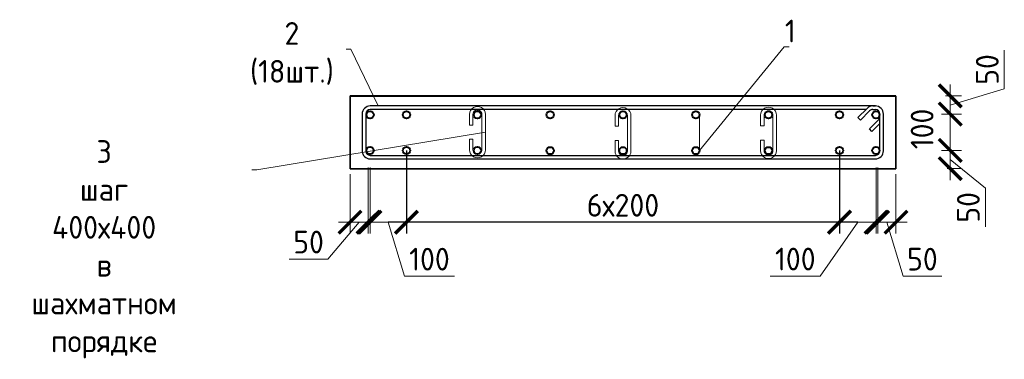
# Model space of a CAD drawing. Header units: millimetres. Extents: x 369815 to 1481759, y -423071 to -27917.
# Tile 200 of 256: x 602849 to 613671, y -318098 to -314360. Entities that reach past the tile are written whole.
import ezdxf
from ezdxf import colors
from ezdxf.entities.mleader import LeaderData, LeaderLine
from ezdxf.math import Vec2, Vec3

# ---------------------------------------------------------------- set-up
doc = ezdxf.new("R2010")
doc.units = ezdxf.units.MM
for name, color, linetype, lineweight in [('1 Стены', 3, 'Continuous', 30), ('Арм_шпильки', 143, 'Continuous', 18), ('Армирование', 3, 'Continuous', 40), ('подоснова', 151, 'Continuous', 5), ('размер', 1, 'Continuous', 25), ('РАЗМЕРЫ', 1, 'Continuous', 9)]:
    doc.layers.add(name, color=color, linetype=linetype, lineweight=lineweight)
doc.layers.add('Колонна_ бетон', color=7, linetype='Continuous', lineweight=50, true_color=0xb4b496)
doc.styles.add('GOST 2.304', font='CS_Gost2304.shx')
doc.styles.add('GOST-2.304_Type-B', font='GOST_Common.ttf')
doc.dimstyles.new('мой 25', dxfattribs={"dimscale": 100, "dimtxt": 2.5, "dimasz": 2.5, "dimexe": 1.25, "dimexo": 0.625, "dimtad": 1, "dimdec": 0, "dimlfac": 0.5, "dimtxsty": 'GOST-2.304_Type-B', "dimblk": 'ARCHTICK', "dimcen": 2.5, "dimdle": 1.25, "dimaunit": 1, "dimadec": 1, "dimazin": 2, "dimtfac": 1, "dimtdec": 0, "dimtmove": 1, "dimatfit": 3, "dimfxl": 6, "dimfxlon": 1, "dimtfill": 1, "dimlwd": -1, "dimlwe": -1, "dimarcsym": 0})
doc.dimstyles.new('СПДС', dxfattribs={"dimscale": 100, "dimtxt": 2.5, "dimasz": 2.5, "dimexe": 1.25, "dimexo": 0, "dimtad": 1, "dimdec": 0, "dimtxsty": 'GOST-2.304_Type-B', "dimblk": 'ARCHTICK', "dimcen": 2.5, "dimdle": 2, "dimadec": 0, "dimazin": 2, "dimtfac": 0.75, "dimtdec": 0, "dimtmove": 1, "dimatfit": 3, "dimfxl": 1, "dimtolj": 1, "dimarcsym": 1})

# ---------------------------------------------------------------- blocks, each defined once
blk = doc.blocks.new('_None')
blk = doc.blocks.new('_ArchTick')
at = {"color": 0, "linetype": 'ByBlock', "const_width": 0.15}
blk.add_lwpolyline([(-0.5, -0.5), (0.5, 0.5)], dxfattribs=at)
blk = doc.blocks.new('*D1502')
at = {"layer": 'DEFPOINTS', "color": 0, "transparency": 16777216}
for p in [(612480, -315200, -2880), (612280, -315399, -2880), (613077, -315399)]:
    blk.add_point(p, dxfattribs=at)
at = {"layer": 'РАЗМЕРЫ', "color": 0, "linetype": 'Continuous', "transparency": 16777216}
for p, q in [((613671, -315122), (613671, -314697)), ((613077, -315075), (613077, -315524)), ((613077, -315300), (613671, -315122)), ((613026, -315200), (613202, -315200)), ((612981, -315399), (613202, -315399))]:
    blk.add_line(p, q, dxfattribs=at)
at = {"layer": 'РАЗМЕРЫ', "color": 0, "transparency": 16777216, "xscale": 250, "yscale": 250, "zscale": 250}
for p, rotation in [((613077, -315200), 90), ((613077, -315399), 270)]:
    blk.add_blockref('_ArchTick', p, dxfattribs=dict(at, rotation=rotation))
at = {"layer": 'РАЗМЕРЫ', "color": 0, "transparency": 16777216, "insert": (613484, -314909), "char_height": 250, "attachment_point": 5, "rotation": 90, "style": 'GOST-2.304_Type-B', "bg_fill": 3, "box_fill_scale": 1.1, "bg_fill_color": 256, "bg_fill_true_color": 13158600, "bg_fill_transparency": 0}
blk.add_mtext('50', dxfattribs=at)
blk = doc.blocks.new('*D1503')
at = {"layer": 'DEFPOINTS', "color": 0, "transparency": 16777216}
for p in [(612280, -315800, -2880), (613077, -315800), (612982, -316000)]:
    blk.add_point(p, dxfattribs=at)
at = {"layer": 'РАЗМЕРЫ', "color": 0, "linetype": 'Continuous', "transparency": 16777216}
for p, q in [((613077, -316125), (613077, -315675)), ((612981, -315800), (613202, -315800)), ((613044, -316000), (613202, -316000)), ((613077, -315900), (613464, -316214)), ((613464, -316214), (613464, -316639))]:
    blk.add_line(p, q, dxfattribs=at)
at = {"layer": 'РАЗМЕРЫ', "color": 0, "transparency": 16777216, "xscale": 250, "yscale": 250, "zscale": 250}
for p, rotation in [((613077, -315800), 90), ((613077, -316000), 270)]:
    blk.add_blockref('_ArchTick', p, dxfattribs=dict(at, rotation=rotation))
at = {"layer": 'РАЗМЕРЫ', "color": 0, "transparency": 16777216, "insert": (613276, -316426), "char_height": 250, "attachment_point": 5, "rotation": 90, "style": 'GOST-2.304_Type-B', "bg_fill": 3, "box_fill_scale": 1.1, "bg_fill_color": 256, "bg_fill_true_color": 13158600, "bg_fill_transparency": 0}
blk.add_mtext('50', dxfattribs=at)
blk = doc.blocks.new('*D1504')
at = {"layer": 'DEFPOINTS', "color": 0, "transparency": 16777216}
for p in [(613077, -315399, 2880), (613077, -315399), (612947, -315800)]:
    blk.add_point(p, dxfattribs=at)
at = {"layer": 'РАЗМЕРЫ', "color": 0, "linetype": 'Continuous', "transparency": 16777216}
for p, q in [((613077, -315925), (613077, -315274)), ((613171, -315399), (613202, -315399)), ((613010, -315800), (613202, -315800))]:
    blk.add_line(p, q, dxfattribs=at)
at = {"layer": 'РАЗМЕРЫ', "color": 0, "transparency": 16777216, "xscale": 250, "yscale": 250, "zscale": 250}
for p, rotation in [((613077, -315399), 90), ((613077, -315800), 270)]:
    blk.add_blockref('_ArchTick', p, dxfattribs=dict(at, rotation=rotation))
at = {"layer": 'РАЗМЕРЫ', "color": 0, "transparency": 16777216, "insert": (612768, -315563), "char_height": 250, "attachment_point": 5, "rotation": 90, "style": 'GOST-2.304_Type-B', "bg_fill": 3, "box_fill_scale": 1.1, "bg_fill_color": 256, "bg_fill_true_color": 13158600, "bg_fill_transparency": 0}
blk.add_mtext('100', dxfattribs=at)
blk = doc.blocks.new('*D1505')
at = {"layer": 'DEFPOINTS', "color": 0, "transparency": 16777216}
for p in [(612280, -315800), (612480, -316000), (612480, -316589)]:
    blk.add_point(p, dxfattribs=at)
at = {"layer": 'РАЗМЕРЫ', "color": 0, "linetype": 'Continuous', "transparency": 16777216}
for p, q in [((612280, -315989), (612280, -316714)), ((612480, -316062), (612480, -316714)), ((612155, -316589), (612605, -316589)), ((612380, -316589), (612558, -317183)), ((612558, -317183), (612983, -317183))]:
    blk.add_line(p, q, dxfattribs=at)
at = {"layer": 'РАЗМЕРЫ', "color": 0, "transparency": 16777216, "xscale": 250, "yscale": 250, "zscale": 250, "rotation": 180}
blk.add_blockref('_ArchTick', (612280, -316589), dxfattribs=at)
at = {"layer": 'РАЗМЕРЫ', "color": 0, "transparency": 16777216, "xscale": 250, "yscale": 250, "zscale": 250}
blk.add_blockref('_ArchTick', (612480, -316589), dxfattribs=at)
at = {"layer": 'РАЗМЕРЫ', "color": 0, "transparency": 16777216, "insert": (612771, -316996), "char_height": 250, "attachment_point": 5, "style": 'GOST-2.304_Type-B', "bg_fill": 3, "box_fill_scale": 1.1, "bg_fill_color": 256, "bg_fill_true_color": 13158600, "bg_fill_transparency": 0}
blk.add_mtext('50', dxfattribs=at)
blk = doc.blocks.new('*D1506')
at = {"layer": 'DEFPOINTS', "color": 0, "transparency": 16777216}
for p in [(606680, -315800), (606480, -316000), (606480, -316589)]:
    blk.add_point(p, dxfattribs=at)
at = {"layer": 'РАЗМЕРЫ', "color": 0, "linetype": 'Continuous', "transparency": 16777216}
for p, q in [((606680, -315989), (606680, -316714)), ((606480, -316062), (606480, -316714)), ((606580, -316589), (606236, -316996)), ((606805, -316589), (606355, -316589)), ((606236, -316996), (605811, -316996))]:
    blk.add_line(p, q, dxfattribs=at)
at = {"layer": 'РАЗМЕРЫ', "color": 0, "transparency": 16777216, "xscale": 250, "yscale": 250, "zscale": 250, "rotation": 180}
blk.add_blockref('_ArchTick', (606480, -316589), dxfattribs=at)
at = {"layer": 'РАЗМЕРЫ', "color": 0, "transparency": 16777216, "xscale": 250, "yscale": 250, "zscale": 250}
blk.add_blockref('_ArchTick', (606680, -316589), dxfattribs=at)
at = {"layer": 'РАЗМЕРЫ', "color": 0, "transparency": 16777216, "insert": (606024, -316808), "char_height": 250, "attachment_point": 5, "style": 'GOST-2.304_Type-B', "bg_fill": 3, "box_fill_scale": 1.1, "bg_fill_color": 256, "bg_fill_true_color": 13158600, "bg_fill_transparency": 0}
blk.add_mtext('50', dxfattribs=at)
blk = doc.blocks.new('*D1507')
at = {"layer": 'DEFPOINTS', "color": 0, "transparency": 16777216}
for p in [(607100, -315801, 1440), (611860, -315801, 1440), (607100, -316590)]:
    blk.add_point(p, dxfattribs=at)
at = {"layer": 'размер', "color": 0, "lineweight": -2, "transparency": 16777216}
for p, q in [((607100, -315801), (607100, -316715)), ((611860, -315801), (611860, -316715)), ((612060, -316590), (606900, -316590))]:
    blk.add_line(p, q, dxfattribs=at)
at = {"layer": 'размер', "color": 0, "lineweight": -2, "transparency": 16777216, "xscale": 250, "yscale": 250, "zscale": 250, "rotation": 180}
blk.add_blockref('_ArchTick', (607100, -316590), dxfattribs=at)
at = {"layer": 'размер', "color": 0, "lineweight": -2, "transparency": 16777216, "xscale": 250, "yscale": 250, "zscale": 250}
blk.add_blockref('_ArchTick', (611860, -316590), dxfattribs=at)
at = {"layer": 'размер', "color": 0, "transparency": 16777216, "insert": (609480, -316403), "char_height": 250, "attachment_point": 5, "style": 'GOST-2.304_Type-B'}
blk.add_mtext('\\A1;6х200', dxfattribs=at)
blk = doc.blocks.new('*U126')
at = {"color": 0, "linetype": 'ByBlock', "lineweight": -2}
for p, q in [((114.7, 1437), (12.5, 1437)), ((114.7, 1427), (12.5, 1427)), ((53.8, 1397.9), (28.3, 1423.3)), ((38.8, 1427), (60.9, 1404.9)), ((-10, 1414.5), (-10, 12.5)), ((-10, 1407.5), (-10, 1414.5)), ((0, 1407.5), (0, 1414.5)), ((3.7, 1398.6), (29.1, 1373.2)), ((60.9, 1404.9), (53.8, 1397.9)), ((127.2, 12.5), (127.2, 1414.5)), ((137.2, 12.5), (137.2, 1414.5)), ((22, 1366.1), (-3.4, 1391.6)), ((0, 1388.2), (0, 12.5)), ((29.1, 1373.2), (22, 1366.1)), ((12.5, 0), (114.7, 0)), ((12.5, -10), (114.7, -10))]:
    blk.add_line(p, q, dxfattribs=at)
for centre, radius, start, end in [((12.5, 1414.5), 22.5, 90, 180), ((12.5, 1414.5), 12.5, 90, 180), ((19.5, 1414.5), 12.5, 45, 90), ((114.7, 1414.5), 22.5, 0, 90), ((114.7, 1414.5), 12.5, 0, 90), ((12.5, 1407.5), 22.5, 180, 225), ((12.5, 1407.5), 12.5, 180, 225), ((12.5, 12.5), 22.5, 180, 270), ((12.5, 12.5), 12.5, 180, 270), ((114.7, 12.5), 12.5, 270, 0), ((114.7, 12.5), 22.5, 270, 0)]:
    blk.add_arc(centre, radius, start, end, dxfattribs=at)
at = {"style": 'GOST 2.304', "oblique": 15, "flags": 9}
for tag, p in [('ДИАМЕТР', (-52.8, -63)), ('КЛАСС', (-53, -68.7)), ('ДЛИНА', (-52.5, -73.8)), ('ПОЗИЦИЯ', (-52.3, -58)), ('МАССА', (-52.3, -78.3))]:
    blk.add_attdef(tag, p, '', height=2.5, dxfattribs=at)
blk = doc.blocks.new('*U123')
for p, q in [((-8, 0), (-7.4, 4.7)), ((-7.4, 4.7), (-5.6, 9)), ((-5.6, 9), (-2.7, 12.7)), ((-2.7, 12.7), (1, 15.6)), ((1, 15.6), (5.3, 17.4)), ((5.3, 17.4), (10, 18)), ((34, 18), (10, 18)), ((10, 10), (34, 10)), ((34, 10), (34, 18)), ((66, 18), (90, 18)), ((66, 10), (66, 18)), ((90, 10), (66, 10)), ((94.7, 17.4), (90, 18)), ((99, 15.6), (94.7, 17.4)), ((102.7, 12.7), (99, 15.6)), ((105.6, 9), (102.7, 12.7)), ((107.4, 4.7), (105.6, 9)), ((108, 0), (107.4, 4.7)), ((107.4, -4.7), (108, 0)), ((-7.4, -4.7), (-8, 0)), ((-5.6, -9), (-7.4, -4.7)), ((-2.7, -12.7), (-5.6, -9)), ((1, -15.6), (-2.7, -12.7)), ((5.3, -17.4), (1, -15.6)), ((10, -18), (5.3, -17.4)), ((10, -18), (90, -18)), ((90, -18), (94.7, -17.4)), ((94.7, -17.4), (99, -15.6)), ((99, -15.6), (102.7, -12.7)), ((102.7, -12.7), (105.6, -9)), ((105.6, -9), (107.4, -4.7))]:
    blk.add_line(p, q)
at = {"color": 0, "linetype": 'ByBlock', "lineweight": -2}
for p, q in [((0, 0), (0.3, 2.6)), ((0.3, 2.6), (1.3, 5)), ((1.3, 5), (2.9, 7.1)), ((2.9, 7.1), (5, 8.7)), ((5, 8.7), (7.4, 9.7)), ((7.4, 9.7), (10, 10)), ((92.6, 9.7), (90, 10)), ((95, 8.7), (92.6, 9.7)), ((97.1, 7.1), (95, 8.7)), ((98.7, 5), (97.1, 7.1)), ((99.7, 2.6), (98.7, 5)), ((100, 0), (99.7, 2.6)), ((99.7, -2.6), (100, 0)), ((0.3, -2.6), (0, 0)), ((1.3, -5), (0.3, -2.6)), ((2.9, -7.1), (1.3, -5)), ((5, -8.7), (2.9, -7.1)), ((7.4, -9.7), (5, -8.7)), ((10, -10), (7.4, -9.7)), ((10, -10), (90, -10)), ((90, -10), (92.6, -9.7)), ((92.6, -9.7), (95, -8.7)), ((95, -8.7), (97.1, -7.1)), ((97.1, -7.1), (98.7, -5)), ((98.7, -5), (99.7, -2.6))]:
    blk.add_line(p, q, dxfattribs=at)
at = {"style": 'GOST 2.304', "oblique": 15, "flags": 9}
for tag, p in [('ДИАМЕТР', (117.8, -62.2)), ('ПОЗИЦИЯ', (118, -56.6)), ('КЛАСС', (118, -67.8)), ('ДЛИНА', (118.1, -72.5)), ('МАССА', (118.7, -78.2))]:
    blk.add_attdef(tag, p, '', height=2.5, dxfattribs=at)
blk = doc.blocks.new('*D1498')
at = {"layer": 'DEFPOINTS', "color": 0, "transparency": 16777216}
for p in [(606700, -315800), (607100, -316258), (607100, -316589)]:
    blk.add_point(p, dxfattribs=at)
at = {"layer": 'РАЗМЕРЫ', "color": 0, "linetype": 'Continuous', "transparency": 16777216}
for p, q in [((606700, -315989), (606700, -316714)), ((607100, -316321), (607100, -316714)), ((606575, -316589), (607225, -316589)), ((606900, -316589), (607078, -317183)), ((607078, -317183), (607628, -317183))]:
    blk.add_line(p, q, dxfattribs=at)
at = {"layer": 'РАЗМЕРЫ', "color": 0, "transparency": 16777216, "xscale": 250, "yscale": 250, "zscale": 250, "rotation": 180}
blk.add_blockref('_ArchTick', (606700, -316589), dxfattribs=at)
at = {"layer": 'РАЗМЕРЫ', "color": 0, "transparency": 16777216, "xscale": 250, "yscale": 250, "zscale": 250}
blk.add_blockref('_ArchTick', (607100, -316589), dxfattribs=at)
at = {"layer": 'РАЗМЕРЫ', "color": 0, "lineweight": 50, "transparency": 16777216, "insert": (607353, -316996), "char_height": 250, "attachment_point": 5, "style": 'GOST-2.304_Type-B', "bg_fill": 3, "box_fill_scale": 1.1, "bg_fill_color": 256, "bg_fill_true_color": 13158600, "bg_fill_transparency": 0}
blk.add_mtext('100', dxfattribs=at)
blk = doc.blocks.new('*D1499')
at = {"layer": 'DEFPOINTS', "color": 0, "transparency": 16777216}
for p in [(612261, -315795), (611860, -316258), (611860, -316589)]:
    blk.add_point(p, dxfattribs=at)
at = {"layer": 'РАЗМЕРЫ', "color": 0, "linetype": 'Continuous', "transparency": 16777216}
for p, q in [((612261, -315989), (612261, -316714)), ((611860, -316321), (611860, -316714)), ((612060, -316589), (611649, -317182)), ((612386, -316589), (611735, -316589)), ((611649, -317182), (611099, -317182))]:
    blk.add_line(p, q, dxfattribs=at)
at = {"layer": 'РАЗМЕРЫ', "color": 0, "transparency": 16777216, "xscale": 250, "yscale": 250, "zscale": 250, "rotation": 180}
blk.add_blockref('_ArchTick', (611860, -316589), dxfattribs=at)
at = {"layer": 'РАЗМЕРЫ', "color": 0, "transparency": 16777216, "xscale": 250, "yscale": 250, "zscale": 250}
blk.add_blockref('_ArchTick', (612261, -316589), dxfattribs=at)
at = {"layer": 'РАЗМЕРЫ', "color": 0, "lineweight": 50, "transparency": 16777216, "insert": (611374, -316995), "char_height": 250, "attachment_point": 5, "style": 'GOST-2.304_Type-B', "bg_fill": 3, "box_fill_scale": 1.1, "bg_fill_color": 256, "bg_fill_true_color": 13158600, "bg_fill_transparency": 0}
blk.add_mtext('100', dxfattribs=at)

msp = doc.modelspace()

# ---------------------------------------------------------------- linework, layer by layer
at = {"layer": '1 Стены', "color": 252, "lineweight": 0, "true_color": 0x939598}
msp.add_line((612480.2, -316000.4, 4540), (612480.2, -315200.4, 4540), dxfattribs=at)
at = {"layer": 'Армирование', "color": 3}
for centre in [(606700.1, -315407.6, 4540), (607100.1, -315407.6, 4540), (607880.1, -315407.6, 4540), (608680.1, -315408.5, 4540), (609480.1, -315408.5, 4540), (610280.1, -315408.5, 4540), (611080.1, -315408.5, 4540), (611860.1, -315407.6, 4540), (612260.1, -315407.6, 4540), (606700.1, -315801, 4540), (607100.1, -315801, 4540), (607880.1, -315801, 4540), (608680.1, -315801.9, 4540), (609480.1, -315801.9, 4540), (610280.1, -315801.9, 4540), (611080.1, -315801.9, 4540), (611860.1, -315801, 4540), (612260.1, -315801, 4540)]:
    msp.add_circle(centre, 40, dxfattribs=at)
at = {"layer": 'Колонна_ бетон', "color": 180, "linetype": 'Continuous', "lineweight": 35, "transparency": 33554687}
for p, q in [((606480.1, -316001, 3100), (606480.1, -315201, 3100)), ((606480.1, -316001, 3100), (606480.1, -315201, 3100)), ((612480.2, -315200.4, 4540), (606480.2, -315200.4, 4540)), ((606480.2, -315200.4, 4540), (606480.2, -316000.4, 4540)), ((612480.2, -315201, 3100), (606480.2, -315201, 3100)), ((611480.2, -315201, 1660), (606480.2, -315201, 1660)), ((606480.2, -315201, 1660), (606480.2, -316001, 1660)), ((606480.2, -316001, 3100), (606480.2, -315201, 3100)), ((606480.2, -316001, 3100), (606480.2, -315201, 3100)), ((612480.2, -316000.4, 3100), (612480.2, -315201, 3100)), ((606480.2, -316000.4, 4540), (612480.2, -316000.4, 4540)), ((606480.2, -316000.4, 3100), (612480.2, -316000.4, 3100)), ((606480.2, -316001, 1660), (611480.2, -316001, 1660))]:
    msp.add_line(p, q, dxfattribs=at)

# ---------------------------------------------------------------- block references
at = {"layer": 'Арм_шпильки', "color": 3, "xscale": 4.875, "yscale": 4.875, "zscale": 4.875, "rotation": 89.99999999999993}
for p in [(607880.2, -315841.8, 4540), (609480.1, -315855.1, 4540)]:
    msp.add_blockref('*U123', p, dxfattribs=at)

# ---------------------------------------------------------------- dimensions: what is measured, and where the dimension line sits
at = {"layer": 'размер', "color": 146, "true_color": 0x006272}
dim = msp.add_linear_dim(base=(607100.1, -316590.3, 3100), p1=(611860.1, -315801, 4540), p2=(607100.1, -315801, 4540), text='6х200', dimstyle='СПДС', dxfattribs=at)
dim.commit()
dim.dimension.update_dxf_attribs({"geometry": '*D1507', "text_midpoint": (609480.1, -316402.8, 3100)})

# ---------------------------------------------------------------- leaders
at = {"layer": 'подоснова'}
ml = msp.add_multileader_mtext('Standard', dxfattribs=at)
ml.set_content('1 ', color=256, style='GOST-2.304_Type-B')
ml.set_leader_properties(color=256, linetype='ByLayer', lineweight=15)
ml.set_arrow_properties(name='NONE')
ml.build(insert=Vec2(0, 0))
ml.multileader.update_dxf_attribs({"text_left_attachment_type": 6, "text_right_attachment_type": 6, "dogleg_length": 10, "arrow_head_size": 18})
ctx = ml.context
ctx.base_point, ctx.char_height, ctx.arrow_head_size, ctx.landing_gap_size, ctx.plane_origin = Vec3(611262.4, -314660.5, 4540), 250, 18, 20, Vec3(608549.6, -312878.1, 4540)
ctx.left_attachment, ctx.right_attachment, ctx.text_align_type = 6, 6, 1
notes = []
notes.append((ctx, [(0, (1, 1, 0), (611252.4, -314660.5, 4540), (1, 0), 10, [(1, [(610320.1, -315408.5, 4540), (610320.1, -315801.9, 4540)], 0, [])])]))
ctx.mtext.insert, ctx.mtext.width, ctx.mtext.alignment, ctx.mtext.flow_direction = Vec3(611319.9, -314360.5, 4540), 22.898, 2, 5
ml = msp.add_multileader_mtext('Standard', dxfattribs=at)
ml.set_content('2 (18шт.)', color=256, style='GOST-2.304_Type-B')
ml.set_leader_properties(color=256, linetype='ByLayer', lineweight=15)
ml.set_arrow_properties(name='NONE')
ml.build(insert=Vec2(0, 0))
ml.multileader.update_dxf_attribs({"text_left_attachment_type": 6, "text_right_attachment_type": 6, "dogleg_length": 10, "arrow_head_size": 18})
ctx = ml.context
ctx.base_point, ctx.char_height, ctx.arrow_head_size, ctx.landing_gap_size, ctx.plane_origin = Vec3(605203.4, -314686.8, 1660), 250, 18, 20, Vec3(603100.6, -314140.7, 1660)
ctx.left_attachment, ctx.right_attachment, ctx.text_align_type = 6, 6, 1
notes.append((ctx, [(1, (1, 1, 0), (606489, -314686.8, 1660), (-1, 0), 10, [(0, [(606790.3, -315310.2, 1660)], 0, [])])]))
ctx.mtext.insert, ctx.mtext.width, ctx.mtext.alignment, ctx.mtext.flow_direction = Vec3(605841.2, -314386.8, 1660), 22.898, 2, 5
for ctx, leaders in notes:
    for number, flags, end, landing, length, lines in leaders:
        leader = LeaderData()
        leader.index, (leader.has_last_leader_line, leader.has_dogleg_vector, leader.attachment_direction) = number, flags
        leader.last_leader_point, leader.dogleg_vector, leader.dogleg_length = Vec3(end), Vec3(landing), length
        for number, points, colour, breaks in lines:
            line = LeaderLine()
            line.index, line.vertices, line.color, line.breaks = number, Vec3.list(points), colors.encode_raw_color(colour), breaks
            leader.lines.append(line)
        ctx.leaders.append(leader)

# ---------------------------------------------------------------- next in the draw order: dimensions: what is measured, and where the dimension line sits
at = {"layer": 'РАЗМЕРЫ', "color": 146, "true_color": 0x006272}
dim = msp.add_linear_dim(base=(613077.5, -315399, 5980), p1=(612480.2, -315200.4, 3100), p2=(612280.2, -315399, 3100), angle=90, dimstyle='мой 25', override={"dimlfac": 0.25}, dxfattribs=at)
dim.commit()
dim.dimension.update_dxf_attribs({"geometry": '*D1502', "text_midpoint": (613483.7, -315059.1, 5980)})
dim = msp.add_linear_dim(base=(613077.5, -315800.4, 5980), p1=(612981.7, -316000.4, 5980), p2=(612280.2, -315800.4, 3100), angle=90, dimstyle='мой 25', override={"dimlfac": 0.25}, dxfattribs=at)
dim.commit()
dim.dimension.update_dxf_attribs({"geometry": '*D1503', "text_midpoint": (613464, -316276.4, 5980), "dimtype": 160})
dim = msp.add_linear_dim(base=(606480.2, -316589.3, 3100), p1=(606680.1, -315799.8, 3100), p2=(606480.2, -315999.8, 3100), dimstyle='мой 25', override={"dimlfac": 0.25}, dxfattribs=at)
dim.commit()
dim.dimension.update_dxf_attribs({"geometry": '*D1506', "text_midpoint": (606173.9, -316995.6, 3100), "dimtype": 160})

# ---------------------------------------------------------------- next in the draw order: dimensions: what is measured, and where the dimension line sits
dim = msp.add_linear_dim(base=(613077.5, -315399, 3100), p1=(612947.2, -315800.4, 3100), p2=(613077.5, -315399, 5980), angle=90, dimstyle='мой 25', override={"dimlfac": 0.25}, dxfattribs=at)
dim.commit()
dim.dimension.update_dxf_attribs({"geometry": '*D1504', "text_midpoint": (612955.9, -315563.2, 3100), "dimtype": 160})

# ---------------------------------------------------------------- next in the draw order: leaders
at = {"layer": 'подоснова'}
ml = msp.add_multileader_mtext('Standard', dxfattribs=at)
ml.set_content('3 шаг 400х400 \\Pв шахматном порядке ', color=256, style='GOST-2.304_Type-B')
ml.set_leader_properties(color=256, linetype='ByLayer', lineweight=15)
ml.set_arrow_properties(name='NONE')
ml.build(insert=Vec2(0, 0))
ml.multileader.update_dxf_attribs({"text_left_attachment_type": 6, "text_right_attachment_type": 6, "dogleg_length": 10, "arrow_head_size": 18})
ctx = ml.context
ctx.base_point, ctx.char_height, ctx.arrow_head_size, ctx.landing_gap_size, ctx.plane_origin = Vec3(602108.8, -316011.9, 4540), 250, 18, 20, Vec3(605082.9, -316307, 4540)
ctx.left_attachment, ctx.right_attachment, ctx.text_align_type = 6, 6, 1
notes = []
notes.append((ctx, [(1, (1, 1, 0), (605455.1, -316011.9, 4540), (-1, 0), 10, [(1, [(607928.9, -315604.5, 4540), (607967.9, -315598.1, 4540)], 0, [])])]))
ctx.mtext.insert, ctx.mtext.width, ctx.mtext.alignment, ctx.mtext.flow_direction = Vec3(603776.9, -315686.9, 4540), 22.898, 2, 5
for ctx, leaders in notes:
    for number, flags, end, landing, length, lines in leaders:
        leader = LeaderData()
        leader.index, (leader.has_last_leader_line, leader.has_dogleg_vector, leader.attachment_direction) = number, flags
        leader.last_leader_point, leader.dogleg_vector, leader.dogleg_length = Vec3(end), Vec3(landing), length
        for number, points, colour, breaks in lines:
            line = LeaderLine()
            line.index, line.vertices, line.color, line.breaks = number, Vec3.list(points), colors.encode_raw_color(colour), breaks
            leader.lines.append(line)
        ctx.leaders.append(leader)

# ---------------------------------------------------------------- next in the draw order: dimensions: what is measured, and where the dimension line sits
at = {"layer": 'РАЗМЕРЫ', "color": 146, "true_color": 0x006272}
dim = msp.add_linear_dim(base=(612480.2, -316589.3, 3100), p1=(612280.2, -315799.8, 3100), p2=(612480.2, -315999.8, 3100), angle=180, dimstyle='мой 25', override={"dimlfac": 0.25}, dxfattribs=at)
dim.commit()
dim.dimension.update_dxf_attribs({"geometry": '*D1505', "text_midpoint": (612620.8, -316995.6, 3100)})

# ---------------------------------------------------------------- next in the draw order: block references
at = {"lineweight": 30, "xscale": 3.959999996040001, "yscale": 3.959999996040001, "zscale": 3.959999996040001, "rotation": 269.9999999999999}
msp.add_blockref('*U126', (606652.5, -315349.8, 1660), dxfattribs=at)

# ---------------------------------------------------------------- next in the draw order: dimensions: what is measured, and where the dimension line sits
at = {"layer": 'РАЗМЕРЫ', "color": 146, "lineweight": 50, "true_color": 0x006272}
dim = msp.add_linear_dim(base=(607100.1, -316589.3, 3100), p1=(606700.1, -315800.3, 3100), p2=(607100.1, -316258.1, 3100), dimstyle='мой 25', override={"dimlfac": 0.25}, dxfattribs=at)
dim.commit()
dim.dimension.update_dxf_attribs({"geometry": '*D1498', "text_midpoint": (607140.8, -316995.6, 3100)})
dim = msp.add_linear_dim(base=(611860.1, -316589.3, 3100), p1=(612260.7, -315795.1, 3100), p2=(611860.1, -316258.1, 3100), angle=180, dimstyle='мой 25', override={"dimlfac": 0.25}, dxfattribs=at)
dim.commit()
dim.dimension.update_dxf_attribs({"geometry": '*D1499', "text_midpoint": (611586.7, -317182.4, 3100), "dimtype": 160})

# ---------------------------------------------------------------- next in the draw order: block references
at = {"layer": 'Арм_шпильки', "color": 3, "xscale": 4.875, "yscale": 4.875, "zscale": 4.875, "rotation": 89.99999999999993}
msp.add_blockref('*U123', (611080.1, -315850.5, 4540), dxfattribs=at)

doc.saveas('drawing.dxf')
